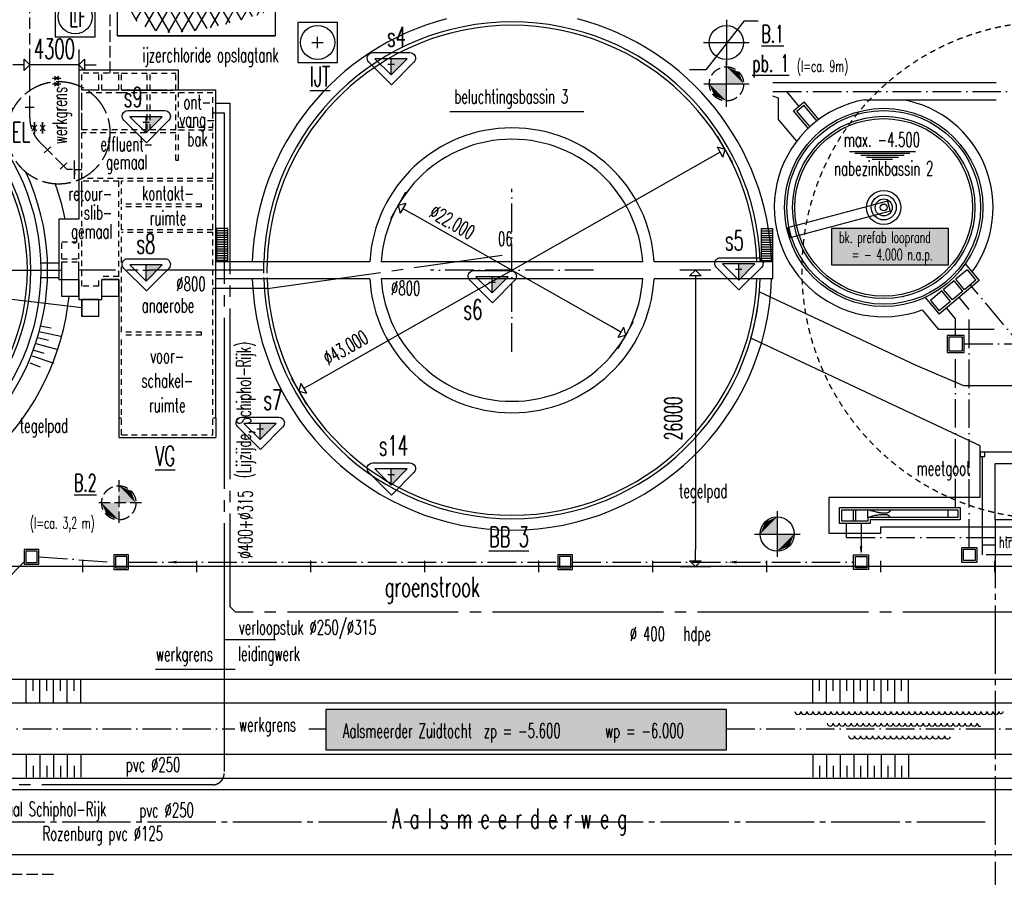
# Model space of a CAD drawing. Extents: x 0 to 420700, y 0 to 297000.
# Tile 4 of 18: x 132966 to 219363, y 114734 to 190003. Entities that reach past the tile are written whole.
import ezdxf
from ezdxf.enums import TextEntityAlignment as Align

# ---------------------------------------------------------------- set-up
doc = ezdxf.new("R2010")
doc.units = 0
doc.header["$LTSCALE"] = 500
for name, pattern in [('CENTRE_M', [7, 5, -1, 0, -1]), ('CENTRE_S', [3.5, 2, -0.75, 0, -0.75]), ('HIDDEN_L', [6, 5, -1]), ('HIDDEN_M', [2.75, 2, -0.75]), ('HIDDEN_S', [1.75, 1, -0.75]), ('STR3', [15, 12, -1, 1, -1]), ('STRAMIEN_L', [26, 20, -2, 2, -2]), ('STRAMIEN_X', [36, 30, -2, 2, -2])]:
    doc.linetypes.add(name, pattern=pattern)
doc.layers.get('0').update_dxf_attribs({"linetype": 'CONTINUOUS'})
for name, color, linetype in [('A2', 75, 'CONTINUOUS'), ('B0', 51, 'CONTINUOUS'), ('B1', 52, 'CONTINUOUS'), ('B2', 30, 'CONTINUOUS'), ('B3', 110, 'CONTINUOUS'), ('B6', 220, 'CONTINUOUS'), ('BCL1', 52, 'CENTRE_S'), ('BCL2', 12, 'CENTRE_M'), ('BDIM2', 144, 'CONTINUOUS'), ('BHL1', 254, 'HIDDEN_S'), ('BHL2', 30, 'HIDDEN_M'), ('BHL3', 82, 'HIDDEN_L'), ('BHL4', 140, 'HIDDEN_M'), ('BHP1', 127, 'CONTINUOUS'), ('BPP2', 50, 'CONTINUOUS'), ('BPP47', 47, 'CONTINUOUS'), ('BSL2', 12, 'STR3'), ('BSL3', 40, 'STRAMIEN_L'), ('BSL4', 140, 'STRAMIEN_X'), ('BTXT1', 52, 'CONTINUOUS'), ('BTXT2', 123, 'CONTINUOUS'), ('BTXT3', 141, 'CONTINUOUS')]:
    doc.layers.add(name, color=color, linetype=linetype)
doc.layers.get('0').freeze()
doc.styles.get("Standard").update_dxf_attribs({"font": 'SIMPLEX.shx', "width": 0.6, "height": 1000})

# ---------------------------------------------------------------- blocks, each defined once
blk = doc.blocks.new('QMP')
at = {"layer": 'BDIM2'}
for p, q in [((0, -0.9), (0, 0.9)), ((-0.333, 0), (-1, 0)), ((0, 0), (-0.333, 0.333)), ((-0.333, -0.333), (-0.333, 0.333)), ((-0.333, -0.333), (0, 0))]:
    blk.add_line(p, q, dxfattribs=at)
blk = doc.blocks.new('H')
for p, q in [((-500, 0), (500, 0)), ((0, -500), (0, 500))]:
    blk.add_line(p, q)
at = {"invisible_edges": 15}
blk.add_3dface([(-1501, 1499, -1), (-1501, -1501, -1), (1499, -1501, -1), (1499, 1499, -1)], dxfattribs=at)
blk = doc.blocks.new('*X12')
at = {"color": 0}
for p, q in [((141800, 207604), (145364, 213778)), ((141930, 205830), (146532, 213800)), ((142131, 204179), (147579, 213614)), ((148287, 207160), (144563, 213610)), ((149515, 207033), (145606, 213803)), ((150139, 207951), (146777, 213775)), ((151035, 208400), (148131, 213430)), ((141860, 209709), (143981, 213383)), ((146985, 207414), (143647, 213196)), ((145240, 207564), (148526, 213255)), ((146372, 207523), (149373, 212721)), ((145729, 207590), (142884, 212518)), ((147414, 207329), (150106, 211992)), ((150786, 210831), (150142, 211946)), ((144740, 207304), (142300, 211529)), ((148455, 207132), (150701, 211022)), ((144784, 205227), (141926, 210178)), ((150342, 208400), (151120, 209748)), ((144980, 202886), (141787, 208418)), ((149553, 207034), (150139, 208049)), ((144323, 202026), (141890, 206239)), ((142365, 202583), (144584, 206427)), ((143117, 201887), (144851, 204889)), ((143252, 201880), (142198, 203706)), ((144364, 202046), (145024, 203190)), ((142078, 192087), (145550, 198101)), ((142512, 190838), (146802, 198269)), ((143155, 189952), (147756, 197921)), ((148210, 193292), (145452, 198070)), ((148280, 195172), (146491, 198271)), ((142003, 193956), (143933, 197299)), ((148359, 189035), (143693, 197116)), ((149402, 189228), (144527, 197672)), ((147281, 188903), (142967, 196373)), ((143971, 189364), (148256, 196787)), ((146145, 188869), (142385, 195381)), ((144927, 189020), (148258, 194791)), ((144900, 189027), (142012, 194028)), ((145998, 188876), (148258, 192791)), ((149703, 189293), (151680, 192717)), ((151046, 189620), (152950, 192918)), ((153407, 190292), (151962, 192794)), ((147163, 188893), (148938, 191968)), ((148403, 189042), (150245, 192233)), ((150422, 189461), (148977, 191964)), ((151426, 189722), (150019, 192159)), ((152420, 190001), (150983, 192490)), ((152421, 190001), (153860, 192493)), ((143276, 189839), (142148, 191792)), ((153814, 190414), (154247, 191164)), ((154390, 190588), (154263, 190808))]:
    blk.add_line(p, q, dxfattribs=at)

msp = doc.modelspace()

# ---------------------------------------------------------------- linework, layer by layer
at = {"layer": 'A2'}
for points in [[(145913, 183822), (141913, 183822)], [(146413, 183822), (146163, 183822)]]:
    msp.add_lwpolyline(points, dxfattribs=at)
at = {"layer": 'B0'}
msp.add_line((141551, 188572), (155387, 188572), dxfattribs=at)
at = {"layer": 'B1'}
for p, q in [((194977, 189996), (194977, 185996)), ((192977, 187996), (196977, 187996)), ((199063, 184480), (218663, 184480)), ((199563, 183127), (199063, 183284)), ((199563, 181244), (199563, 183127)), ((200879, 182010), (201798, 182781)), ((201161, 181985), (201773, 182499)), ((202924, 181128), (201773, 182499)), ((203084, 181249), (201798, 182781)), ((207126, 182980), (218663, 182980)), ((202164, 180478), (200879, 182010)), ((202311, 180614), (201161, 181985)), ((201153, 179350), (199563, 181244)), ((205786, 178444), (211575, 178444)), ((206261, 178274), (211072, 178274)), ((206764, 178104), (210568, 178104)), ((207267, 177934), (210065, 177934)), ((207771, 177764), (209562, 177764)), ((209101, 174075), (200343, 171728)), ((209101, 174075), (209334, 173205)), ((209334, 173205), (200576, 170859)), ((200343, 171728), (200576, 170859)), ((215938, 168575), (217159, 167119)), ((216108, 168061), (215112, 167225)), ((216108, 168061), (216877, 167144)), ((217159, 167119), (213635, 164162)), ((214959, 167097), (214039, 166326)), ((215728, 166180), (214959, 167097)), ((215882, 166308), (215112, 167225)), ((216877, 167144), (215882, 166308)), ((213886, 166197), (212890, 165361)), ((214656, 165280), (213886, 166197)), ((214809, 165408), (214039, 166326)), ((215728, 166180), (214809, 165408)), ((212414, 165618), (213635, 164162)), ((212890, 165361), (213660, 164444)), ((214656, 165280), (213660, 164444)), ((212149, 164533), (213559, 162853)), ((134631, 162635), (136588, 162221)), ((134732, 163145), (135740, 162959)), ((213559, 162853), (218469, 162853)), ((134379, 161582), (136311, 161065)), ((134515, 162117), (135504, 161881)), ((134215, 161006), (135093, 160743)), ((133842, 159880), (134771, 159541)), ((134052, 160487), (135952, 159862)), ((217253, 148099), (217253, 152059)), ((203993, 144899), (203993, 148099)), ((203993, 148099), (217253, 148099)), ((206143, 145999), (206143, 146999)), ((206343, 145999), (206343, 146999)), ((207393, 146299), (207393, 146999)), ((214437, 146299), (214437, 146999)), ((199436, 146862), (199436, 142862)), ((208493, 145499), (229153, 145499)), ((208493, 145499), (208493, 144899)), ((197436, 144862), (201436, 144862)), ((208493, 144899), (203993, 144899)), ((305523, 142009, -3), (91113, 142009, -3)), ((133536, 130109), (133536, 132109)), ((134136, 131109), (134136, 132109)), ((134736, 130109), (134736, 132109)), ((135336, 131109), (135336, 132109)), ((135936, 130109), (135936, 132109)), ((136536, 131109), (136536, 132109)), ((137136, 130109), (137136, 132109)), ((137736, 131109), (137736, 132109)), ((138336, 130109), (138336, 132109)), ((202556, 130109), (202556, 132109)), ((203156, 131109), (203156, 132109)), ((203756, 130109), (203756, 132109)), ((204356, 131109), (204356, 132109)), ((204956, 130109), (204956, 132109)), ((205556, 131109), (205556, 132109)), ((206156, 130109), (206156, 132109)), ((206756, 131109), (206756, 132109)), ((207356, 130109), (207356, 132109)), ((207956, 131109), (207956, 132109)), ((208556, 130109), (208556, 132109)), ((209156, 131109), (209156, 132109)), ((209756, 130109), (209756, 132109)), ((210356, 131109), (210356, 132109)), ((210956, 130109), (210956, 132109)), ((133536, 125509), (133536, 123509)), ((134736, 125509), (134736, 123509)), ((135936, 125509), (135936, 123509)), ((137136, 125509), (137136, 123509)), ((138336, 125509), (138336, 123509)), ((202556, 125509), (202556, 123509)), ((203756, 125509), (203756, 123509)), ((204956, 125509), (204956, 123509)), ((206156, 125509), (206156, 123509)), ((207356, 125509), (207356, 123509)), ((208556, 125509), (208556, 123509)), ((209756, 125509), (209756, 123509)), ((210956, 125509), (210956, 123509)), ((134136, 124509), (134136, 123509)), ((135336, 124509), (135336, 123509)), ((136536, 124509), (136536, 123509)), ((137736, 124509), (137736, 123509)), ((203156, 124509), (203156, 123509)), ((204356, 124509), (204356, 123509)), ((205556, 124509), (205556, 123509)), ((206756, 124509), (206756, 123509)), ((207956, 124509), (207956, 123509)), ((209156, 124509), (209156, 123509)), ((210356, 124509), (210356, 123509))]:
    msp.add_line(p, q, dxfattribs=at)
at = {"layer": 'B1', "linetype": 'CONTINUOUS'}
msp.add_lwpolyline([(211534, 159705), (215775, 157907), (226663, 157907), (230283, 157907), (230283, 155394, 0.414214), (230483, 155194), (240883, 155194), (240883, 134509), (236683, 134509), (236683, 141499, 0.414214), (232683, 145499), (229153, 145499), (229153, 151059, 0.414214), (228153, 152059), (217253, 152059), (217253, 152595), (197135, 162058, 0.047552), (197881, 166127)], format="xyb", close=True, dxfattribs=at)
at = {"layer": 'B1'}
for points in [[(214343, 160794), (215843, 160794), (215843, 162294), (214343, 162294)], [(214493, 160944), (215693, 160944), (215693, 162144), (214493, 162144)], [(217257, 151659), (217657, 151659), (217657, 152059), (217257, 152059)], [(207593, 146099), (207593, 145799), (204893, 145799), (204893, 147199), (215493, 147199), (215493, 146099)], [(207393, 146299), (207393, 145999), (205093, 145999), (205093, 146999), (215293, 146999), (215293, 146299)], [(133357, 142205), (134657, 142205), (134657, 143505), (133357, 143505)], [(215643, 143676), (216943, 143676), (216943, 142376), (215643, 142376)], [(215793, 143526), (216793, 143526), (216793, 142526), (215793, 142526)], [(133507, 142355), (134507, 142355), (134507, 143355), (133507, 143355)], [(141218, 141742), (142518, 141742), (142518, 143042), (141218, 143042)], [(141368, 141892), (142368, 141892), (142368, 142892), (141368, 142892)], [(180172, 141742), (181472, 141742), (181472, 143042), (180172, 143042)], [(180322, 141892), (181322, 141892), (181322, 142892), (180322, 142892)], [(206143, 143042), (207443, 143042), (207443, 141742), (206143, 141742)], [(206293, 142892), (207293, 142892), (207293, 141892), (206293, 141892)]]:
    msp.add_lwpolyline(points, close=True, dxfattribs=at)
for points in [[(209393, 146999), (209386, 146965), (209376, 146936), (209364, 146910), (209350, 146887), (209335, 146867), (209319, 146849), (209303, 146832), (209287, 146817), (209270, 146802), (209253, 146789), (209235, 146776), (209217, 146764), (209197, 146752), (209176, 146741), (209154, 146731), (209130, 146721), (209105, 146713), (209078, 146706), (209050, 146701), (209019, 146697), (208986, 146694), (208951, 146692), (208914, 146691), (208874, 146690), (208832, 146691), (208788, 146692), (208740, 146693), (208691, 146696), (208638, 146700), (208584, 146704), (208526, 146710), (208464, 146718), (208397, 146728), (208322, 146741), (208238, 146756), (208143, 146776), (208037, 146799), (207921, 146828), (207796, 146861), (207665, 146901), (207530, 146946), (207393, 146999)], [(209376, 146299), (209366, 146321), (209353, 146344), (209338, 146364), (209323, 146383), (209307, 146400), (209292, 146416), (209276, 146431), (209259, 146445), (209242, 146459), (209223, 146472), (209204, 146484), (209184, 146496), (209162, 146507), (209139, 146517), (209114, 146526), (209087, 146534), (209059, 146540), (209028, 146546), (208996, 146550), (208961, 146553), (208924, 146555), (208884, 146557), (208842, 146558), (208797, 146558), (208750, 146558), (208700, 146557), (208648, 146555), (208593, 146552), (208535, 146548), (208473, 146543), (208405, 146535), (208330, 146525), (208246, 146512), (208151, 146496), (208044, 146476), (207926, 146452), (207800, 146422), (207668, 146387), (207532, 146346), (207393, 146299)]]:
    msp.add_lwpolyline(points, dxfattribs=at)
for points in [[(200996, 129288, 1), (201523, 129288, 1), (202049, 129288, 1), (202575, 129288, 1), (203102, 129288, 1), (203628, 129288, 1), (204154, 129288, 1), (204681, 129288, 1), (205207, 129288, 1), (205733, 129288, 1), (206260, 129288, 1), (206786, 129288, 1), (207312, 129288, 1), (207839, 129288, 1), (208365, 129288, 1), (208891, 129288, 1), (209417, 129288, 1), (209944, 129288, 1), (210470, 129288, 1), (210996, 129288, 1), (211523, 129288, 1), (212049, 129288, 1), (212575, 129288, 1), (213102, 129288, 1), (213628, 129288, 1), (214154, 129288, 1), (214681, 129288, 1), (215207, 129288, 1), (215733, 129288, 1), (216260, 129288, 1), (216786, 129288, 1), (217312, 129288, 1), (217839, 129288, 1), (218365, 129288, 1), (218891, 129288, 1), (219267, 129288, 1)], [(203818, 128262, 1), (204344, 128262, 1), (204870, 128262, 1), (205397, 128262, 1), (205923, 128262, 1), (206449, 128262, 1), (206976, 128262, 1), (207502, 128262, 1), (208028, 128262, 1), (208555, 128262, 1), (209081, 128262, 1), (209607, 128262, 1), (210134, 128262, 1), (210660, 128262, 1), (211186, 128262, 1), (211712, 128262, 1), (212239, 128262, 1), (212765, 128262, 1), (213291, 128262, 1), (213818, 128262, 1), (214344, 128262, 1), (214870, 128262, 1), (215397, 128262, 1), (215923, 128262, 1), (216449, 128262, 1), (216976, 128262, 0.455277), (217275, 128002, 1)], [(205703, 127147, 1), (206229, 127147, 1), (206756, 127147, 1), (207282, 127147, 1), (207808, 127147, 1), (208334, 127147, 1), (208861, 127147, 1), (209387, 127147, 1), (209913, 127147, 1), (210440, 127147, 1), (210966, 127147, 1), (211492, 127147, 1), (212019, 127147, 1), (212545, 127147, 1), (213071, 127147, 1), (213598, 127147, 1), (214124, 127147, 0.833647), (214633, 127054, 1)]]:
    msp.add_lwpolyline(points, format="xyb", dxfattribs=at)
for centre, radius in [((115113, 168009), 19700), ((208783, 173524), 8700), ((208783, 173524), 8500), ((208783, 173524), 8000), ((208783, 173524), 7800), ((208783, 173524), 1500), ((208783, 173524), 1100), ((208783, 173524), 750), ((208783, 173524), 300)]:
    msp.add_circle(centre, radius, dxfattribs=at)
for centre, radius, start, end in [((115113, 168009), 22300, 39.26182, 354.08004), ((176163, 168009), 22800, 104.61708, 178.02843), ((176163, 168009), 22800, 1.97157, 75.38292), ((115113, 168009), 20300, 33.98848, 25.13626), ((208783, 173524), 9600, 99.93831, 290.52878), ((208783, 173524), 9600, 323.86195, 80.06169), ((115113, 168009), 22300, 11.64187, 19.86293), ((176163, 168009), 22800, 181.97157, 358.02843)]:
    msp.add_arc(centre, radius, start, end, dxfattribs=at)
for points in [[(165558, 185156), (165558, 186570), (165558, 185156), (166972, 186570)], [(144058, 180066), (144058, 181480), (144058, 180066), (145472, 181480)], [(144058, 167066), (144058, 168480), (144058, 167066), (145472, 168480)], [(196058, 167156), (196058, 168570), (196058, 167156), (197472, 168570)], [(174416, 166030), (174416, 167444), (174416, 166030), (175831, 167444)], [(154058, 153156), (154058, 154570), (154058, 153156), (155472, 154570)], [(165558, 149156), (165558, 150570), (165558, 149156), (166972, 150570)], [(199436, 144862), (199436, 146362), (199436, 144862), (197936, 144862)], [(198686, 145612), (199436, 146362), (198686, 145612), (198380, 145926)], [(198686, 145612), (198380, 145926), (198686, 145612), (197936, 144862)], [(199436, 144862), (200936, 144862), (199436, 144862), (199436, 143362)], [(200186, 144112), (200493, 143797), (200186, 144112), (200936, 144862)], [(200186, 144112), (200493, 143797), (200186, 144112), (199436, 143362)]]:
    msp.add_solid(points, dxfattribs=at)
at = {"layer": 'B2'}
for p, q in [((165269, 186099), (165846, 186099)), ((165558, 185156), (165558, 186570)), ((194984, 182368), (194984, 186368)), ((146913, 183822), (146913, 185572)), ((192984, 184368), (196984, 184368)), ((139913, 183822), (138413, 183822)), ((138413, 182072), (138413, 183572)), ((141663, 183822), (140163, 183822)), ((141913, 183822), (146413, 183822)), ((150163, 183822), (146163, 183822)), ((138413, 180322), (138413, 181822)), ((144058, 180066), (144058, 181480)), ((143769, 181009), (144346, 181009)), ((151243, 171674), (150243, 171674)), ((150243, 171674), (150243, 168759)), ((151243, 171474), (150243, 171474)), ((151243, 171274), (150243, 171274)), ((151243, 171074), (150243, 171074)), ((151243, 168759), (151243, 171674)), ((198063, 168759), (198063, 171674)), ((198063, 171674), (199063, 171674)), ((198063, 171674), (199063, 171674)), ((198063, 171474), (199063, 171474)), ((198063, 171274), (199063, 171274)), ((198063, 171074), (199063, 171074)), ((199063, 168759), (199063, 171674)), ((151243, 170874), (150243, 170874)), ((151243, 170674), (150243, 170674)), ((151243, 170474), (150243, 170474)), ((151243, 170274), (150243, 170274)), ((198063, 170874), (199063, 170874)), ((198063, 170674), (199063, 170674)), ((198063, 170474), (199063, 170474)), ((198063, 170274), (199063, 170274)), ((151243, 170074), (150243, 170074)), ((151243, 169874), (150243, 169874)), ((151243, 169674), (150243, 169674)), ((151243, 169474), (150243, 169474)), ((198063, 170074), (199063, 170074)), ((198063, 169874), (199063, 169874)), ((198063, 169674), (199063, 169674)), ((198063, 169474), (199063, 169474)), ((134802, 168650), (136413, 168650)), ((136663, 165709), (136663, 168759)), ((138163, 165709), (138163, 168759)), ((144058, 167066), (144058, 168480)), ((163685, 168759), (150163, 168759)), ((151243, 169274), (150243, 169274)), ((151243, 169074), (150243, 169074)), ((151243, 168874), (150243, 168874)), ((187638, 168759), (164687, 168759)), ((199063, 168759), (188640, 168759)), ((196058, 167156), (196058, 168570)), ((198063, 169274), (199063, 169274)), ((198063, 169074), (199063, 169074)), ((198063, 168874), (199063, 168874)), ((199063, 167259), (199063, 168759)), ((143769, 168009), (144346, 168009)), ((195769, 168099), (196346, 168099)), ((134802, 167367), (136413, 167367)), ((140163, 165709), (140163, 167209)), ((141663, 167209), (140163, 167209)), ((141663, 165709), (141663, 167209)), ((163685, 167259), (150163, 167259)), ((187638, 167259), (164687, 167259)), ((174128, 166973), (174705, 166973)), ((174416, 166030), (174416, 167444)), ((199063, 167259), (188640, 167259)), ((138163, 165709), (136663, 165709)), ((139913, 165459), (138413, 165459)), ((138413, 165459), (138413, 163959)), ((139913, 163959), (139913, 165459)), ((141663, 165709), (140163, 165709)), ((139913, 163959), (138413, 163959)), ((141663, 155072), (141663, 153322)), ((150163, 155072), (150163, 153322)), ((153769, 154099), (154346, 154099)), ((154058, 153156), (154058, 154570)), ((141663, 153322), (150163, 153322)), ((165558, 149156), (165558, 150570)), ((165269, 150099), (165846, 150099)), ((235331, 132109), (127113, 132109)), ((236533, 130009), (126243, 130009)), ((236533, 125509), (61677, 125509)), ((235478, 123409), (61677, 123409)), ((233242, 122409), (61677, 122409)), ((348273, 116709), (61677, 116709))]:
    msp.add_line(p, q, dxfattribs=at)
for points in [[(141551, 188572), (141551, 214009)], [(153070, 193527), (155387, 193527), (155387, 188572), (141551, 188572)], [(165558, 185156), (166972, 186570), (164143, 186570), (165558, 185156)], [(146913, 185572), (138163, 185572), (138163, 172509), (136413, 172509), (136413, 167209), (138163, 167209), (138163, 165459), (140163, 165459), (140163, 167209), (141663, 167209), (141663, 155072), (141913, 155072)], [(149913, 155072), (150163, 155072), (150163, 183822)], [(144058, 180066), (145472, 181480), (142643, 181480), (144058, 180066)], [(144058, 167066), (145472, 168480), (142643, 168480), (144058, 167066)], [(196058, 167156), (197472, 168570), (194643, 168570), (196058, 167156)], [(174416, 166030), (175831, 167444), (173002, 167444), (174416, 166030)], [(154058, 153156), (155472, 154570), (152643, 154570), (154058, 153156)], [(165558, 149156), (166972, 150570), (164143, 150570), (165558, 149156)]]:
    msp.add_lwpolyline(points, dxfattribs=at)
for points in [[(133845, 194224, 0, 500, 0), (133845, 192724, 0, 0, 0), (133845, 187394, 0, 0, 0)], [(137763, 177635, 0, 500, 0), (137763, 179135, 0, 0, 0), (137763, 184465, 0, 0, 0)], [(216793, 170199, 0, 500, 0), (215293, 170199, 0, 0, 0), (209811, 170199, 0, 0, 0)], [(167889, 168301, 0, 500, 0), (166407, 168070, 0, 0, 0), (164580, 167787, 0, 0, 0)], [(147780, 168009, 0, 500, 0), (149280, 168009, 0, 0, 0), (152569, 168009, 0, 0, 0)], [(147873, 122846, 0, 500, 0), (146373, 122846, 0, 0, 0), (140593, 122846, 0, 0, 0)]]:
    msp.add_lwpolyline(points, format="xyseb", dxfattribs=at)
for points in [[(136087, 188509), (139587, 188509), (139587, 192009), (136087, 192009)], [(157358, 186253), (160858, 186253), (160858, 189753), (157358, 189753)], [(204207, 168481), (214454, 168481), (214454, 171673), (204207, 171673)]]:
    msp.add_lwpolyline(points, close=True, dxfattribs=at)
for centre, radius in [((137837, 190259), 1500), ((159108, 188003), 1500), ((115113, 168009), 18800), ((115113, 168009), 18500)]:
    msp.add_circle(centre, radius, dxfattribs=at)
for radius, start, end in [(21800, 1.97157, 178.02843), (21500, 1.9991, 178.0009), (12500, 3.43981, 176.56019), (11500, 3.73934, 176.26066), (21800, 181.97157, 358.02843), (21500, 181.9991, 358.0009), (12500, 183.43981, 356.56019), (11500, 183.73934, 356.26066)]:
    msp.add_arc((176163, 168009), radius, start, end, dxfattribs=at)
at = {"layer": 'B3'}
msp.add_line((138413, 163959), (138413, 165459), dxfattribs=at)
for points in [[(165583, 184287), (163608, 186262, -0.668179), (163962, 187116), (167193, 187116, -0.667099), (167547, 186263), (165583, 184287)], [(144083, 179197), (142108, 181172, -0.668179), (142462, 182026), (145693, 182026, -0.667099), (146047, 181173), (144083, 179197)], [(144083, 166197), (142108, 168172, -0.668179), (142462, 169026), (145693, 169026, -0.667099), (146047, 168173), (144083, 166197)], [(196083, 166287), (194108, 168262, -0.668179), (194462, 169116), (197693, 169116, -0.667099), (198047, 168263), (196083, 166287)], [(174442, 165162), (172467, 167136, -0.668179), (172821, 167990), (176052, 167990, -0.667099), (176406, 167137), (174442, 165162)], [(154083, 152287), (152108, 154262, -0.668179), (152462, 155116), (155693, 155116, -0.667099), (156047, 154263), (154083, 152287)], [(165583, 148287), (163608, 150262, -0.668179), (163962, 151116), (167193, 151116, -0.667099), (167547, 150263), (165583, 148287)]]:
    msp.add_lwpolyline(points, format="xyb", dxfattribs=at)
msp.add_lwpolyline([(228558, 146099), (218558, 146099), (218558, 151059), (228558, 151059)], close=True, dxfattribs=at)
msp.add_circle((199436, 144862), 1500, dxfattribs=at)
at = {"layer": 'B6'}
msp.add_line((137763, 176025), (137763, 177635), dxfattribs=at)
at = {"layer": 'BCL1'}
msp.add_line((138413, 176830), (137763, 176830), dxfattribs=at)
at = {"layer": 'BCL2'}
for p, q in [((137837, 189759), (137837, 190759)), ((159108, 188509), (159108, 188509)), ((159108, 187503), (159108, 188503)), ((158608, 188003), (159608, 188003)), ((199063, 183702), (224242, 183702)), ((200242, 183702), (201338, 182395)), ((176163, 160863), (176163, 175154)), ((183308, 168009), (169017, 168009)), ((221567, 160544), (216379, 166726)), ((216293, 164574), (215397, 165641)), ((215093, 163748), (214286, 164709)), ((216293, 143676), (216293, 164574)), ((215093, 162294), (215093, 163748)), ((215093, 147199), (215093, 160794)), ((215843, 161544), (221977, 161544)), ((205525, 144569), (205525, 145799)), ((206793, 145799), (206793, 143042)), ((205525, 144569), (228620, 144569)), ((134657, 142855), (141218, 142392)), ((244783, 143026), (216943, 143026)), ((133357, 142410), (125119, 134172)), ((142518, 142392), (180172, 142392)), ((181472, 142392), (206143, 142392)), ((126243, 127759), (151846, 127759)), ((158348, 127759), (159835, 127759)), ((194974, 127759), (329273, 127759))]:
    msp.add_line(p, q, dxfattribs=at)
at = {"layer": 'BDIM2'}
for p, q in [((193560, 177874), (158765, 158144)), ((184857, 163068), (167468, 172949)), ((192253, 166509), (192253, 143509))]:
    msp.add_line(p, q, dxfattribs=at)
at = {"layer": 'BHL1'}
for p, q in [((139913, 185322), (138413, 185322)), ((138413, 183822), (138413, 185322)), ((139913, 183822), (139913, 185322)), ((140163, 183822), (140163, 185322)), ((141663, 185322), (140163, 185322)), ((141663, 183822), (141663, 185322)), ((141913, 183822), (141913, 185322)), ((141913, 185322), (146663, 185322)), ((144163, 183822), (144163, 185322)), ((144413, 183822), (144413, 185322)), ((146663, 183822), (146663, 185322)), ((141913, 183572), (138413, 183572)), ((138413, 176072), (138413, 183572)), ((144163, 183572), (141913, 183572)), ((144163, 180322), (144163, 183572)), ((144413, 180322), (144413, 183572)), ((145913, 183572), (144413, 183572)), ((148288, 183572), (146163, 183572)), ((146663, 177672), (146663, 183572)), ((146913, 180572), (146913, 183572)), ((149913, 183572), (148288, 183572)), ((149913, 181822), (149913, 183572)), ((149913, 176072), (149913, 181822)), ((146913, 180572), (149913, 180572)), ((144163, 180322), (138413, 180322)), ((146663, 180072), (138413, 180072)), ((146663, 180322), (144413, 180322)), ((146913, 177672), (146913, 180322)), ((146913, 180322), (149913, 180322)), ((149913, 176072), (138413, 176072)), ((138413, 166609), (138413, 175822)), ((141663, 175822), (138413, 175822)), ((141663, 167459), (141663, 175822)), ((149913, 175822), (141913, 175822)), ((141913, 173822), (141913, 175822)), ((149913, 171572), (149913, 175822)), ((148913, 173822), (141913, 173822)), ((148913, 173572), (148913, 173822)), ((148913, 173572), (141913, 173572)), ((141913, 171572), (141913, 173572)), ((149913, 171572), (141913, 171572)), ((149913, 171322), (141913, 171322)), ((141913, 162572), (141913, 171322)), ((149913, 153572), (149913, 171322)), ((136663, 170509), (138163, 170509)), ((136663, 169009), (136663, 170509)), ((138163, 169009), (138163, 170509)), ((136663, 169009), (138163, 169009)), ((136663, 168759), (138163, 168759)), ((139913, 166609), (139913, 167459)), ((141663, 167459), (139913, 167459)), ((139913, 166609), (138413, 166609)), ((148913, 162572), (141913, 162572)), ((148913, 162322), (148913, 162572)), ((148913, 162322), (141913, 162322)), ((141913, 153572), (141913, 162322)), ((141913, 153572), (149913, 153572))]:
    msp.add_line(p, q, dxfattribs=at)
msp.add_arc((223391, 168009), 21800, 90, 89.19938, dxfattribs=at)
at = {"layer": 'BHL2'}
for p, q in [((141663, 149599), (141663, 145599)), ((143663, 147599), (139663, 147599)), ((135934, 114970), (102913, 114970))]:
    msp.add_line(p, q, dxfattribs=at)
for centre in [(194984, 184368), (141663, 147599)]:
    msp.add_circle(centre, 1500, dxfattribs=at)
for radius, start, end in [(21800, 178.02843, 181.97157), (21500, 178.0009, 181.9991)]:
    msp.add_arc((176163, 168009), radius, start, end, dxfattribs=at)
at = {"layer": 'BHL3'}
msp.add_circle((136387, 180075), 4500, dxfattribs=at)
at = {"layer": 'BHL4'}
for p, q in [((140913, 185322), (140913, 217459)), ((133862, 182332), (133862, 209752)), ((133448, 182332), (134248, 182332)), ((133848, 181416), (133848, 182332)), ((135404, 178576), (134756, 179224)), ((135109, 178306), (135699, 178846)), ((136818, 177162), (135404, 178576)), ((136523, 176892), (137113, 177432)), ((137136, 176844), (136818, 177162)), ((137586, 176844), (137136, 176844))]:
    msp.add_line(p, q, dxfattribs=at)
msp.add_arc((136948, 181416), 3100, 180, 225, dxfattribs=at)
at = {"layer": 'BHP1'}
msp.add_line((137763, 176830), (137763, 176381), dxfattribs=at)
at = {"layer": 'BPP2'}
for points in [[(195734, 185118), (196048, 185424), (195734, 185118), (194984, 185868)], [(194984, 184368), (194984, 185868), (194984, 184368), (196484, 184368)], [(195734, 185118), (196048, 185424), (195734, 185118), (196484, 184368)], [(194227, 183622), (193477, 184372), (194227, 183622), (193912, 183315)], [(194984, 184368), (193484, 184368), (194984, 184368), (194984, 182868)], [(194234, 183618), (193919, 183311), (194234, 183618), (194984, 182868)], [(142413, 148349), (142727, 148655), (142413, 148349), (141663, 149099)], [(141663, 147599), (143163, 147599), (141663, 147599), (141663, 149099)], [(142413, 148349), (142727, 148655), (142413, 148349), (141663, 149099)], [(142413, 148349), (142727, 148655), (142413, 148349), (143143, 147579)], [(142413, 148349), (142727, 148655), (142413, 148349), (143143, 147579)], [(141663, 147599), (141663, 146099), (141663, 147599), (140163, 147599)], [(140913, 146849), (140598, 146542), (140913, 146849), (140163, 147599)], [(140913, 146849), (140598, 146542), (140913, 146849), (141663, 146099)]]:
    msp.add_solid(points, dxfattribs=at)
at = {"layer": 'BPP47'}
for points in [[(204207, 168481), (204207, 171673), (214454, 168481), (214454, 171673)], [(159835, 125910), (159835, 129462), (194974, 125910), (194974, 129462)]]:
    msp.add_solid(points, dxfattribs=at)
at = {"layer": 'BSL2'}
for p, q in [((218558, 146099), (218558, 106946)), ((76683, 119601), (218153, 119601))]:
    msp.add_line(p, q, dxfattribs=at)
at = {"layer": 'BSL3'}
for p, q in [((154722, 166409), (175314, 169340)), ((115113, 168009), (136663, 168009)), ((154363, 168009), (138163, 168009)), ((138413, 164709), (116810, 167299)), ((154722, 166409), (149913, 166409))]:
    msp.add_line(p, q, dxfattribs=at)
at = {"layer": 'BSL4'}
for p, q in [((150191, 182666), (151413, 182666)), ((151413, 182666), (151413, 138509)), ((149913, 181822), (150913, 181822)), ((150913, 181822), (150913, 139009)), ((217457, 143026), (217457, 151659)), ((150913, 139009), (150913, 123859)), ((151913, 138009), (151413, 138509)), ((225455, 138009), (151913, 138009)), ((144877, 133008), (151884, 133008)), ((149913, 122859), (127195, 122859))]:
    msp.add_line(p, q, dxfattribs=at)
msp.add_arc((149913, 123859), 1000, 270, 0, dxfattribs=at)
at = {"layer": 'BTXT1'}
msp.add_line((218519, 143874), (217457, 143874), dxfattribs=at)
at = {"layer": 'BTXT2'}
for p, q in [((196529, 189893), (193182, 185597)), ((196529, 189893), (197760, 189893)), ((193182, 185597), (191745, 185597)), ((170696, 181931), (182481, 181931)), ((146663, 177672), (146913, 177672)), ((155423, 135575), (150913, 135575))]:
    msp.add_line(p, q, dxfattribs=at)
at = {"layer": 'BTXT2', "linetype": 'CONTINUOUS'}
msp.add_line((138163, 186037), (133862, 186037), dxfattribs=at)
at = {"layer": 'BTXT2'}
for points in [[(150802, 168752, 0, 500, 0), (150802, 170252, 0, 0, 0), (150802, 171649, 0, 0, 0)], [(198541, 168770, 0, 500, 0), (198541, 170270, 0, 0, 0), (198541, 171667, 0, 0, 0)], [(130370, 156318, 0, 500, 0), (130370, 154818, 0, 0, 0), (130370, 152799, 0, 0, 0), (137816, 152799, 0, 0, 0)], [(149998, 152309, 0, 500, 0), (149998, 150809, 0, 0, 0), (149998, 144632, 0, 0, 0)], [(213983, 146544, 0, 250, 0), (213983, 147294, 0, 0, 0), (213983, 149421, 0, 0, 0), (211196, 149421, 0, 0, 0)], [(185343, 147349, 0, 500, 0), (186843, 147349, 0, 0, 0), (195012, 147349, 0, 0, 0)], [(206793, 143042, 0, 250, 0), (206793, 143792, 0, 0, 0)], [(145998, 142392, 0, 250, 0), (146748, 142392, 0, 0, 0)], [(195119, 142392, 0, 250, 0), (195869, 142392, 0, 0, 0)], [(186298, 138791, 0, 500, 0), (187798, 138791, 0, 0, 0), (190819, 138791, 0, 0, 0)]]:
    msp.add_lwpolyline(points, format="xyseb", dxfattribs=at)
msp.add_lwpolyline([(159835, 125910), (194974, 125910), (194974, 129462), (159835, 129462)], close=True, dxfattribs=at)
msp.add_circle((194977, 187996), 1500, dxfattribs=at)

# ---------------------------------------------------------------- block references
at = {"layer": 'B1', "rotation": 180}
for p in [(138491, 142009), (148491, 142009), (158491, 142009), (168491, 142009), (178491, 142009), (188491, 142009), (198491, 142009), (208491, 142009), (218491, 142009)]:
    msp.add_blockref('H', p, dxfattribs=at)
at = {"layer": 'BDIM2', "xscale": 1500, "yscale": 1500, "zscale": 1500}
for p, rotation in [((194865, 178614), 29.55446915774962), ((166164, 173690), 150.3935618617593), ((192253, 168009), 90), ((186161, 162327), 330.3935618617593), ((157460, 157404), 209.5544691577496), ((192253, 142009), 270)]:
    msp.add_blockref('QMP', p, dxfattribs=dict(at, rotation=rotation))
at = {"layer": 'BHP1'}
msp.add_blockref('*X12', (0, 0), dxfattribs=at)
at = {"layer": 'BTXT2', "linetype": 'CONTINUOUS', "xscale": 1500, "yscale": 1500, "zscale": 1500}
msp.add_blockref('QMP', (133862, 186037), dxfattribs=at)
at = {"layer": 'BTXT2', "linetype": 'CONTINUOUS', "xscale": 1500, "yscale": 1500, "zscale": 1500, "rotation": 180}
msp.add_blockref('QMP', (138163, 186037), dxfattribs=at)

# ---------------------------------------------------------------- texts
at = {"layer": 'B2', "width": 0.6}
msp.add_text('06', height=1250, dxfattribs=at).set_placement((174929, 170144))
at = {"layer": 'BDIM2', "width": 0.6}
msp.add_text('26000', height=1500, rotation=90, dxfattribs=at).set_placement((191053, 155009), align=Align.CENTER)
at = {"layer": 'BTXT1', "width": 0.6}
for s, height, p in [('max. -4.500', 1250, (205284, 178854)), ('htn. damwand', 1000, (218904, 143656))]:
    msp.add_text(s, height=height, dxfattribs=at).set_placement(p)
at = {"layer": 'BTXT2', "width": 0.6}
for s, height, p in [('s4', 1750, (165196, 187637)), ('ijzerchloride opslagtank', 1250, (143719, 186278)), ('(l=ca. 9m)', 1000, (201168, 185432)), ('s9', 1750, (142086, 182342)), ('beluchtingsbassin 3', 1250, (171098, 182634)), ('s8', 1750, (143202, 169468)), ('s5', 1750, (194845, 169763)), ('bk. prefab looprand ', 1000, (204861, 170404)), ('= - 4.000 n.a.p.', 1000, (205964, 168891)), ('%%C800', 1250, (146705, 166198)), ('s6', 1750, (171903, 163684)), ('s7', 1750, (154346, 155774)), ('tegelpad', 1250, (132968, 153768)), ('s14', 1750, (164478, 151747)), ('tegelpad', 1250, (190806, 148029)), ('(l=ca. 3,2 m)', 1000, (133866, 145336)), ('groenstrook', 1750, (165007, 139343)), ('verloopstuk %%C250/%%C315', 1250, (152191, 136049)), ('werkgrens', 1250, (144915, 133714)), ('leidingwerk', 1250, (152135, 133739)), ('pvc %%C250', 1250, (142279, 124000)), ('van rioolgemaal Schiphol-Rijk', 1250, (125197, 120102)), ('pvc %%C250', 1250, (143459, 120012)), ('Rozenburg pvc %%C125', 1250, (134969, 117960))]:
    msp.add_text(s, height=height, dxfattribs=at).set_placement(p)
for s, p in [('ont-', (148559, 182784)), ('vang-', (148559, 181041)), ('effluent-', (142358, 179102)), ('bak', (148559, 179527)), ('gemaal', (142358, 177306)), ('kontakt-', (145979, 174775)), ('ruimte', (145979, 172632)), ('anaerobe', (145979, 164931)), ('voor-', (145915, 160487)), ('schakel-', (145915, 158344)), ('ruimte', (145915, 156201))]:
    msp.add_text(s, height=1250, dxfattribs=at).set_placement(p, align=Align.MIDDLE)
msp.add_text('nabezinkbassin 2', height=1250, dxfattribs=at).set_placement((208783, 176328), align=Align.CENTER)
for s, p in [('retour-', (141100, 174121)), ('slib-', (141100, 172465)), ('gemaal', (141100, 170808)), ('meetgoot', (216400, 150008))]:
    msp.add_text(s, height=1250, dxfattribs=at).set_placement(p, align=Align.RIGHT)
for s, rotation, p in [('%%C22.000', 330, (168812, 172751)), ('%%C800', 358.83166, (165535, 165850)), ('%%C43.000', 30, (160066, 159633)), ('(Lijzijde, Schiphol-Rijk)', 90, (153234, 149768)), ('%%C400+%%C315', 90, (153385, 142708))]:
    msp.add_text(s, height=1250, rotation=rotation, dxfattribs=at).set_placement(p)
at = {"layer": 'BTXT2', "insert": (136012, 187437), "char_height": 1750, "attachment_point": 5}
msp.add_mtext('\\A1;4300', dxfattribs=at)
at = {"layer": 'BTXT3', "width": 0.6}
for s, height, p in [('LF', 1750, (137314, 189373)), ('%%UB.1', 1500, (198055, 188009)), ('%%Upb. 1', 1500, (197247, 185432)), ('%%uIJT', 1750, (158422, 184137)), (' EL**', 1750, (131557, 179255)), ('%%uVG', 1750, (144856, 150837)), ('%%UB.2', 1500, (137742, 148606)), ('%%uBB 3', 1750, (174144, 143733)), ('%%C 400', 1250, (186497, 135476)), ('hdpe', 1250, (191203, 135489)), ('werkgrens', 1250, (152205, 127526)), ('Aalsmeerder Zuidtocht  zp = -5.600    wp = -6.000', 1250, (161310, 126974)), ('A a l s m e e r d e r w e g', 1750, (165657, 119012))]:
    msp.add_text(s, height=height, dxfattribs=at).set_placement(p)
msp.add_text('werkgrens**', height=1250, rotation=90, dxfattribs=at).set_placement((137101, 179099))

doc.saveas('drawing.dxf')
